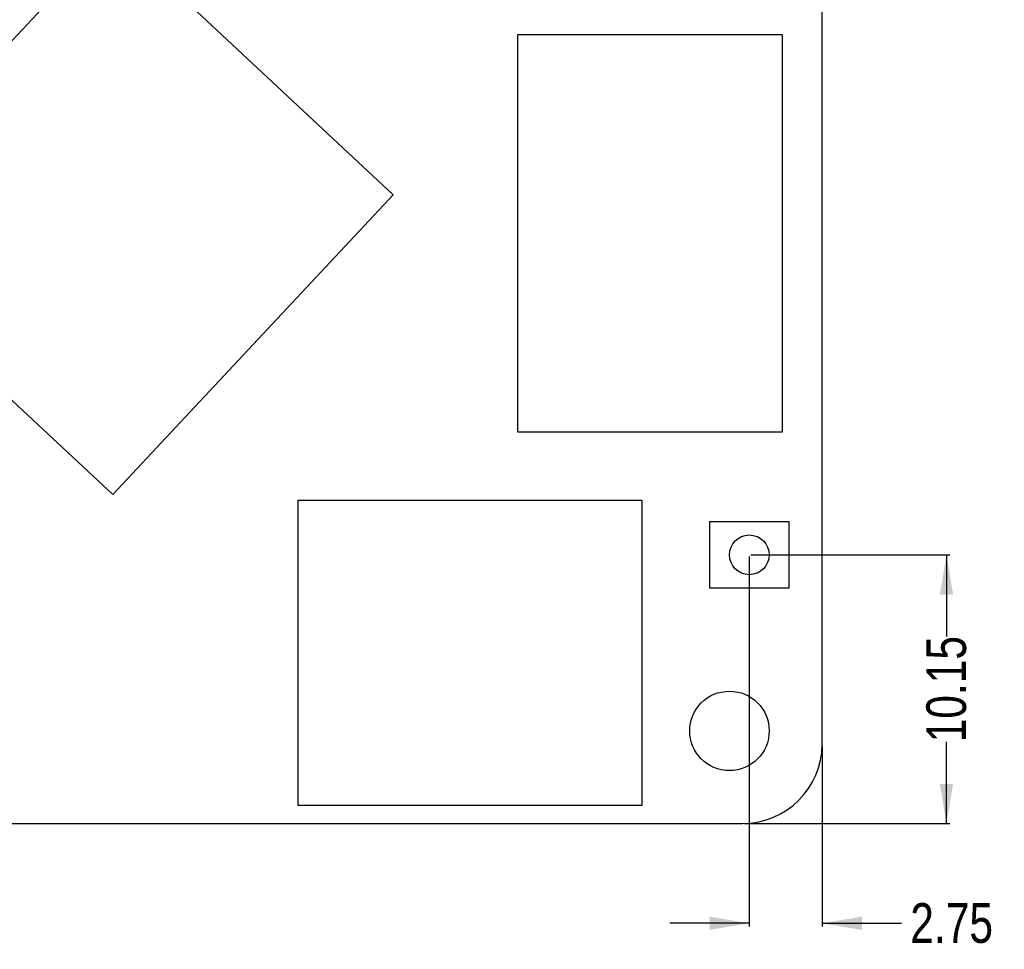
# Model space of a CAD drawing. Header units: millimetres. Extents: x -47 to 199, y -56 to 203.
# Tile 21 of 157: x 26 to 63, y 5 to 40. Entities that reach past the tile are written whole.
import ezdxf

# ---------------------------------------------------------------- set-up
doc = ezdxf.new("R2010")
doc.units = ezdxf.units.MM
doc.header["$LTSCALE"] = 1.21
doc.header["$MEASUREMENT"] = 0
doc.header["$PDMODE"] = 3
doc.header["$PDSIZE"] = 0.3125
doc.layers.get('0').update_dxf_attribs({"linetype": 'CONTINUOUS'})
doc.layers.get('DEFPOINTS').update_dxf_attribs({"linetype": 'CONTINUOUS'})
doc.layers.add('Dim', color=3, linetype='CONTINUOUS', lineweight=25)
doc.styles.get("Standard").update_dxf_attribs({"font": 'txt', "width": 0.8})
doc.dimstyles.get("Standard").update_dxf_attribs({"dimtxt": 0.15625, "dimasz": 0.1875, "dimexe": 0.125, "dimexo": 0.0625, "dimgap": 0.09, "dimtad": 0, "dimtih": 1, "dimtoh": 1, "dimzin": 4, "dimdsep": 46, "dimtxsty": 'Standard', "dimblk": '_FILLED', "dimblk1": '_FILLED', "dimblk2": '_FILLED', "dimcen": 0.09, "dimazin": 1, "dimtp": 0.01, "dimtm": 0.01, "dimtfac": 1, "dimtofl": 0, "dimtmove": 0, "dimatfit": 3, "dimldrblk": '_FILLED', "dimfxl": 0, "dimtolj": 1, "dimtzin": 4, "dimarcsym": 0})

# ---------------------------------------------------------------- blocks, each defined once
blk = doc.blocks.new('_FILLED')
at = {"color": 0, "linetype": 'ByBlock'}
blk.add_solid([(0, 0), (-1, 0.167), (-1, -0.167)], dxfattribs=at)
blk = doc.blocks.new('*D7')
at = {"color": 0, "linetype": 'ByBlock', "lineweight": -2}
for p, q in [((53.18, 19.745), (60.685, 19.745)), ((60.56, 19.745), (60.56, 16.66)), ((60.56, 9.594), (60.56, 12.68)), ((52.929, 9.594), (60.685, 9.594))]:
    blk.add_line(p, q, dxfattribs=at)
at = {"layer": 'DEFPOINTS', "color": 0, "linetype": 'ByBlock'}
for p in [(53.117, 19.745), (52.866, 9.594)]:
    blk.add_point(p, dxfattribs=at)
at = {"color": 0, "linetype": 'ByBlock', "lineweight": -2, "xscale": 1.5, "yscale": 1.5, "zscale": 1.5}
for p, rotation in [((60.56, 19.745), 90), ((60.56, 9.594), 270)]:
    blk.add_blockref('_FILLED', p, dxfattribs=dict(at, rotation=rotation))
at = {"color": 0, "linetype": 'ByBlock', "lineweight": -2, "insert": (60.56, 14.67), "char_height": 1.5, "attachment_point": 5, "rotation": 90}
blk.add_mtext('\\A1;10.15', dxfattribs=at)
blk = doc.blocks.new('*D8')
at = {"color": 0, "linetype": 'ByBlock', "lineweight": -2}
for p, q in [((53.117, 19.682), (53.117, 5.702)), ((55.866, 12.532), (55.866, 5.702)), ((53.117, 5.827), (50.117, 5.827)), ((55.866, 5.827), (58.866, 5.827))]:
    blk.add_line(p, q, dxfattribs=at)
at = {"layer": 'DEFPOINTS', "color": 0, "linetype": 'ByBlock'}
for p in [(53.117, 19.745), (55.866, 12.594)]:
    blk.add_point(p, dxfattribs=at)
at = {"color": 0, "linetype": 'ByBlock', "lineweight": -2, "xscale": 1.5, "yscale": 1.5, "zscale": 1.5}
blk.add_blockref('_FILLED', (53.117, 5.827), dxfattribs=at)
at = {"color": 0, "linetype": 'ByBlock', "lineweight": -2, "xscale": 1.5, "yscale": 1.5, "zscale": 1.5, "rotation": 180}
blk.add_blockref('_FILLED', (55.866, 5.827), dxfattribs=at)
at = {"color": 0, "linetype": 'ByBlock', "lineweight": -2, "insert": (60.756, 5.827), "char_height": 1.5, "attachment_point": 5}
blk.add_mtext('\\A1;2.75', dxfattribs=at)

msp = doc.modelspace()

# ---------------------------------------------------------------- linework, layer by layer
at = {"color": 7, "linetype": 'Continuous'}
for p, q in [((55.866, 12.594), (55.866, 46.594)), ((29.087, 43.244), (18.498, 31.925)), ((39.676, 33.339), (29.087, 43.244)), ((54.366, 39.394), (44.366, 39.394)), ((44.366, 39.394), (44.366, 24.394)), ((54.366, 24.394), (54.366, 39.394)), ((29.087, 22.019), (39.676, 33.339)), ((18.498, 31.925), (29.087, 22.019)), ((44.366, 24.394), (54.366, 24.394)), ((49.066, 21.794), (36.066, 21.794)), ((36.066, 21.794), (36.066, 10.294)), ((49.066, 10.294), (49.066, 21.794)), ((54.616, 20.994), (51.616, 20.994)), ((51.616, 20.994), (51.616, 18.494)), ((54.616, 18.494), (54.616, 20.994)), ((51.616, 18.494), (54.616, 18.494)), ((36.066, 10.294), (49.066, 10.294)), ((3.866, 9.594), (52.866, 9.594))]:
    msp.add_line(p, q, dxfattribs=at)
for centre, radius in [((53.117, 19.745), 0.75), ((52.366, 13.094), 1.5)]:
    msp.add_circle(centre, radius, dxfattribs=at)
msp.add_arc((52.866, 12.594), 3, 270, 360, dxfattribs=at)

# ---------------------------------------------------------------- dimensions: what is measured, and where the dimension line sits
at = {"layer": 'Dim'}
dim = msp.add_linear_dim(base=(55.866, 5.827), p1=(53.117, 19.745), p2=(55.866, 12.594), dimstyle='Standard', override={"dimtxt": 1.5, "dimasz": 1.5, "dimtih": 0, "dimtoh": 0, "dimzin": 0, "dimcen": 0.198, "dimadec": 0, "dimazin": 0, "dimtp": 0, "dimtm": 0, "dimtdec": 4, "dimtzin": 0}, dxfattribs=at)
dim.commit()
dim.dimension.update_dxf_attribs({"geometry": '*D8', "text_midpoint": (60.756, 5.827)})
dim = msp.add_linear_dim(base=(60.56, 9.594), p1=(53.117, 19.745), p2=(52.866, 9.594), angle=90, dimstyle='Standard', override={"dimtxt": 1.5, "dimasz": 1.5, "dimtih": 0, "dimtoh": 0, "dimzin": 0, "dimcen": 0.198, "dimadec": 0, "dimazin": 0, "dimtp": 0, "dimtm": 0, "dimtdec": 4, "dimtzin": 0}, dxfattribs=at)
dim.commit()
dim.dimension.update_dxf_attribs({"geometry": '*D7', "text_midpoint": (60.56, 14.67)})

doc.saveas('drawing.dxf')
